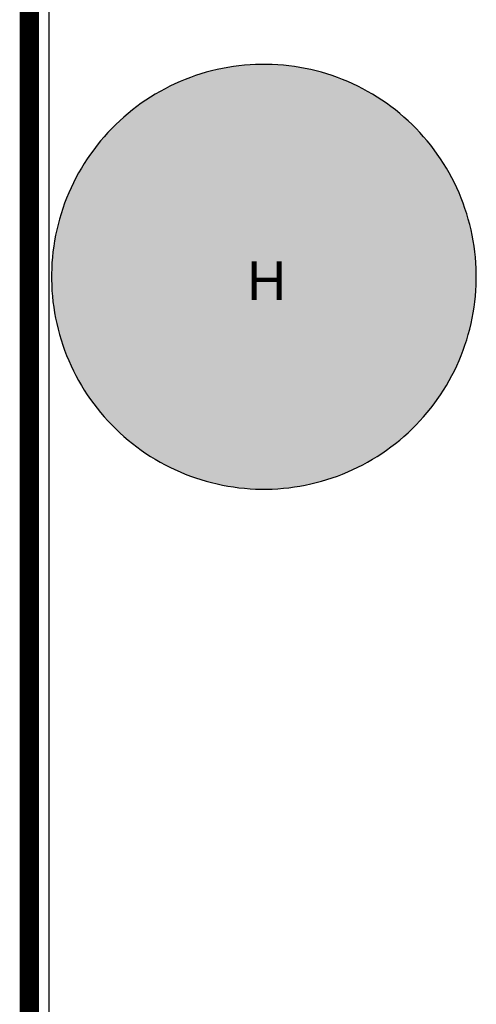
# Model space of a CAD drawing. Header units: millimetres. Extents: x -1.67 to 3.42, y -2.81 to 3.27.
# Tile 30 of 37: x -0.01 to 0.23, y 2.25 to 2.76. Entities that reach past the tile are written whole.
import ezdxf

# ---------------------------------------------------------------- set-up
doc = ezdxf.new("R2010")
doc.units = ezdxf.units.MM
doc.header["$MEASUREMENT"] = 0
for name, color, linetype in [('BottomLayer', 5, 'Continuous'), ('BottomSolder', 6, 'Continuous'), ('DrillDrawing', 1, 'Continuous'), ('Mechanical1', 6, 'Continuous'), ('TopLayer', 1, 'Continuous'), ('TopSolder', 216, 'Continuous')]:
    doc.layers.add(name, color=color, linetype=linetype)
doc.styles.add('Arial', font='arial.ttf', dxfattribs={"height": 0.2})

msp = doc.modelspace()

# ---------------------------------------------------------------- hatches: boundary and pattern name
at = {"layer": 'BottomLayer'}
h = msp.add_hatch(color=5, dxfattribs=at)
edge = h.paths.add_edge_path()
edge.add_arc((0.1215, 2.625), 0.0725, 0, 360)
at = {"layer": 'TopLayer'}
h = msp.add_hatch(color=1, dxfattribs=at)
edge = h.paths.add_edge_path()
edge.add_arc((0.1215, 2.625), 0.0725, 0, 360)
at = {"layer": 'TopSolder'}
h = msp.add_hatch(color=216, dxfattribs=at)
edge = h.paths.add_edge_path()
edge.add_arc((0.1215, 2.625), 0.11, 0, 360)

# ---------------------------------------------------------------- linework, layer by layer
at = {"layer": 'BottomLayer'}
msp.add_line((0.0102, 0.0102), (0.0102, 3.2398), dxfattribs=at)
at = {"layer": 'BottomSolder'}
msp.add_line((0, 0), (0, 3.25), dxfattribs=at)
at = {"layer": 'Mechanical1', "const_width": 0.01}
msp.add_lwpolyline([(0, 0), (0, 3.25)], dxfattribs=at)
at = {"layer": 'TopLayer'}
for p, q in [((0.10287, 2.73342), (0.10004, 2.7329)), ((0.10571, 2.73387), (0.10287, 2.73342)), ((0.10857, 2.73425), (0.10571, 2.73387)), ((0.11143, 2.73455), (0.10857, 2.73425)), ((0.11431, 2.73477), (0.11143, 2.73455)), ((0.11718, 2.73492), (0.11431, 2.73477)), ((0.12006, 2.735), (0.11718, 2.73492)), ((0.1215, 2.735), (0.12006, 2.735)), ((0.12294, 2.735), (0.1215, 2.735)), ((0.12582, 2.73492), (0.12294, 2.735)), ((0.12869, 2.73477), (0.12582, 2.73492)), ((0.13157, 2.73455), (0.12869, 2.73477)), ((0.13443, 2.73425), (0.13157, 2.73455)), ((0.13729, 2.73387), (0.13443, 2.73425)), ((0.14013, 2.73342), (0.13729, 2.73387)), ((0.14296, 2.7329), (0.14013, 2.73342)), ((0.08342, 2.72821), (0.08074, 2.72718)), ((0.08614, 2.72917), (0.08342, 2.72821)), ((0.08888, 2.73006), (0.08614, 2.72917)), ((0.09164, 2.73088), (0.08888, 2.73006)), ((0.09442, 2.73162), (0.09164, 2.73088)), ((0.09722, 2.7323), (0.09442, 2.73162)), ((0.10004, 2.7329), (0.09722, 2.7323)), ((0.14578, 2.7323), (0.14296, 2.7329)), ((0.14858, 2.73162), (0.14578, 2.7323)), ((0.15136, 2.73088), (0.14858, 2.73162)), ((0.15412, 2.73006), (0.15136, 2.73088)), ((0.15686, 2.72917), (0.15412, 2.73006)), ((0.15958, 2.72821), (0.15686, 2.72917)), ((0.16226, 2.72718), (0.15958, 2.72821)), ((0.07284, 2.72366), (0.07028, 2.72236)), ((0.07544, 2.7249), (0.07284, 2.72366)), ((0.07807, 2.72608), (0.07544, 2.7249)), ((0.08074, 2.72718), (0.07807, 2.72608)), ((0.16493, 2.72608), (0.16226, 2.72718)), ((0.16756, 2.7249), (0.16493, 2.72608)), ((0.17016, 2.72366), (0.16756, 2.7249)), ((0.17272, 2.72236), (0.17016, 2.72366)), ((0.0628, 2.71804), (0.06038, 2.71647)), ((0.06525, 2.71954), (0.0628, 2.71804)), ((0.06775, 2.72098), (0.06525, 2.71954)), ((0.07028, 2.72236), (0.06775, 2.72098)), ((0.17525, 2.72098), (0.17272, 2.72236)), ((0.17775, 2.71954), (0.17525, 2.72098)), ((0.1802, 2.71804), (0.17775, 2.71954)), ((0.18262, 2.71647), (0.1802, 2.71804)), ((0.05568, 2.71315), (0.05339, 2.71139)), ((0.05801, 2.71484), (0.05568, 2.71315)), ((0.06038, 2.71647), (0.05801, 2.71484)), ((0.18499, 2.71484), (0.18262, 2.71647)), ((0.18732, 2.71315), (0.18499, 2.71484)), ((0.18961, 2.71139), (0.18732, 2.71315)), ((0.05116, 2.70958), (0.04897, 2.70771)), ((0.05339, 2.71139), (0.05116, 2.70958)), ((0.19184, 2.70958), (0.18961, 2.71139)), ((0.19403, 2.70771), (0.19184, 2.70958)), ((0.04474, 2.7038), (0.0427, 2.70176)), ((0.04683, 2.70578), (0.04474, 2.7038)), ((0.04897, 2.70771), (0.04683, 2.70578)), ((0.19617, 2.70578), (0.19403, 2.70771)), ((0.19826, 2.7038), (0.19617, 2.70578)), ((0.2003, 2.70176), (0.19826, 2.7038)), ((0.04072, 2.69967), (0.03879, 2.69753)), ((0.0427, 2.70176), (0.04072, 2.69967)), ((0.20228, 2.69967), (0.2003, 2.70176)), ((0.20421, 2.69753), (0.20228, 2.69967)), ((0.03511, 2.69311), (0.03335, 2.69082)), ((0.03692, 2.69534), (0.03511, 2.69311)), ((0.03879, 2.69753), (0.03692, 2.69534)), ((0.20608, 2.69534), (0.20421, 2.69753)), ((0.20789, 2.69311), (0.20608, 2.69534)), ((0.20965, 2.69082), (0.20789, 2.69311)), ((0.03166, 2.68849), (0.03003, 2.68612)), ((0.03335, 2.69082), (0.03166, 2.68849)), ((0.21134, 2.68849), (0.20965, 2.69082)), ((0.21297, 2.68612), (0.21134, 2.68849)), ((0.02846, 2.6837), (0.02696, 2.68125)), ((0.03003, 2.68612), (0.02846, 2.6837)), ((0.21454, 2.6837), (0.21297, 2.68612)), ((0.21604, 2.68125), (0.21454, 2.6837)), ((0.02552, 2.67875), (0.02414, 2.67622)), ((0.02696, 2.68125), (0.02552, 2.67875)), ((0.21748, 2.67875), (0.21604, 2.68125)), ((0.21886, 2.67622), (0.21748, 2.67875)), ((0.02284, 2.67366), (0.0216, 2.67106)), ((0.02414, 2.67622), (0.02284, 2.67366)), ((0.22016, 2.67366), (0.21886, 2.67622)), ((0.2214, 2.67106), (0.22016, 2.67366)), ((0.02042, 2.66843), (0.01932, 2.66576)), ((0.0216, 2.67106), (0.02042, 2.66843)), ((0.22258, 2.66843), (0.2214, 2.67106)), ((0.22368, 2.66576), (0.22258, 2.66843)), ((0.01829, 2.66308), (0.01733, 2.66036)), ((0.01932, 2.66576), (0.01829, 2.66308)), ((0.22471, 2.66308), (0.22368, 2.66576)), ((0.22567, 2.66036), (0.22471, 2.66308)), ((0.01644, 2.65762), (0.01562, 2.65486)), ((0.01733, 2.66036), (0.01644, 2.65762)), ((0.22656, 2.65762), (0.22567, 2.66036)), ((0.22738, 2.65486), (0.22656, 2.65762)), ((0.01488, 2.65208), (0.0142, 2.64928)), ((0.01562, 2.65486), (0.01488, 2.65208)), ((0.22812, 2.65208), (0.22738, 2.65486)), ((0.2288, 2.64928), (0.22812, 2.65208)), ((0.0142, 2.64928), (0.0136, 2.64646)), ((0.2294, 2.64646), (0.2288, 2.64928)), ((0.01308, 2.64363), (0.01263, 2.64079)), ((0.0136, 2.64646), (0.01308, 2.64363)), ((0.22992, 2.64363), (0.2294, 2.64646)), ((0.23037, 2.64079), (0.22992, 2.64363)), ((0.01225, 2.63793), (0.01195, 2.63507)), ((0.01263, 2.64079), (0.01225, 2.63793)), ((0.23075, 2.63793), (0.23037, 2.64079)), ((0.23105, 2.63507), (0.23075, 2.63793)), ((0.01173, 2.63219), (0.01158, 2.62932)), ((0.01195, 2.63507), (0.01173, 2.63219)), ((0.23127, 2.63219), (0.23105, 2.63507)), ((0.23142, 2.62932), (0.23127, 2.63219)), ((0.01158, 2.62932), (0.0115, 2.62644)), ((0.0115, 2.62644), (0.0115, 2.625)), ((0.2315, 2.62644), (0.23142, 2.62932)), ((0.2315, 2.625), (0.2315, 2.62644)), ((0.0115, 2.625), (0.0115, 2.625)), ((0.0115, 2.625), (0.0115, 2.625)), ((0.0115, 2.625), (0.0115, 2.62356)), ((0.0115, 2.62356), (0.01158, 2.62068)), ((0.23142, 2.62068), (0.2315, 2.62356)), ((0.2315, 2.625), (0.2315, 2.625)), ((0.2315, 2.62356), (0.2315, 2.625)), ((0.01158, 2.62068), (0.01173, 2.6178)), ((0.01173, 2.6178), (0.01195, 2.61493)), ((0.23105, 2.61493), (0.23127, 2.61781)), ((0.23127, 2.61781), (0.23142, 2.62068)), ((0.01195, 2.61493), (0.01225, 2.61207)), ((0.01225, 2.61207), (0.01263, 2.60921)), ((0.23037, 2.60921), (0.23075, 2.61207)), ((0.23075, 2.61207), (0.23105, 2.61493)), ((0.01263, 2.60921), (0.01308, 2.60637)), ((0.01308, 2.60637), (0.0136, 2.60354)), ((0.2294, 2.60354), (0.22992, 2.60637)), ((0.22992, 2.60637), (0.23037, 2.60921)), ((0.0136, 2.60354), (0.0142, 2.60072)), ((0.0142, 2.60072), (0.01488, 2.59792)), ((0.22812, 2.59792), (0.2288, 2.60072)), ((0.2288, 2.60072), (0.2294, 2.60354)), ((0.01488, 2.59792), (0.01562, 2.59514)), ((0.22738, 2.59514), (0.22812, 2.59792)), ((0.01562, 2.59514), (0.01644, 2.59238)), ((0.01644, 2.59238), (0.01733, 2.58964)), ((0.22567, 2.58964), (0.22656, 2.59238)), ((0.22656, 2.59238), (0.22738, 2.59514)), ((0.01733, 2.58964), (0.01829, 2.58692)), ((0.01829, 2.58692), (0.01932, 2.58424)), ((0.22368, 2.58424), (0.22471, 2.58692)), ((0.22471, 2.58692), (0.22567, 2.58964)), ((0.01932, 2.58424), (0.02042, 2.58157)), ((0.02042, 2.58157), (0.0216, 2.57894)), ((0.2214, 2.57894), (0.22258, 2.58157)), ((0.22258, 2.58157), (0.22368, 2.58424)), ((0.0216, 2.57894), (0.02284, 2.57634)), ((0.02284, 2.57634), (0.02414, 2.57378)), ((0.21886, 2.57378), (0.22016, 2.57634)), ((0.22016, 2.57634), (0.2214, 2.57894)), ((0.02414, 2.57378), (0.02552, 2.57125)), ((0.02552, 2.57125), (0.02696, 2.56875)), ((0.21604, 2.56875), (0.21748, 2.57125)), ((0.21748, 2.57125), (0.21886, 2.57378)), ((0.02696, 2.56875), (0.02846, 2.5663)), ((0.02846, 2.5663), (0.03003, 2.56388)), ((0.21297, 2.56388), (0.21454, 2.5663)), ((0.21454, 2.5663), (0.21604, 2.56875)), ((0.03003, 2.56388), (0.03166, 2.56151)), ((0.03166, 2.56151), (0.03335, 2.55918)), ((0.20965, 2.55918), (0.21134, 2.56151)), ((0.21134, 2.56151), (0.21297, 2.56388)), ((0.03335, 2.55918), (0.03511, 2.55689)), ((0.03511, 2.55689), (0.03692, 2.55466)), ((0.20608, 2.55466), (0.20789, 2.55689)), ((0.20789, 2.55689), (0.20965, 2.55918)), ((0.03692, 2.55466), (0.03879, 2.55247)), ((0.03879, 2.55247), (0.04072, 2.55033)), ((0.04072, 2.55033), (0.0427, 2.54824)), ((0.2003, 2.54824), (0.20228, 2.55033)), ((0.20228, 2.55033), (0.20421, 2.55247)), ((0.20421, 2.55247), (0.20608, 2.55466)), ((0.0427, 2.54824), (0.04474, 2.5462)), ((0.04474, 2.5462), (0.04683, 2.54422)), ((0.19617, 2.54422), (0.19826, 2.5462)), ((0.19826, 2.5462), (0.2003, 2.54824)), ((0.04683, 2.54422), (0.04897, 2.54229)), ((0.04897, 2.54229), (0.05116, 2.54042)), ((0.05116, 2.54042), (0.05339, 2.53861)), ((0.18961, 2.53861), (0.19184, 2.54042)), ((0.19184, 2.54042), (0.19403, 2.54229)), ((0.19403, 2.54229), (0.19617, 2.54422)), ((0.05339, 2.53861), (0.05568, 2.53685)), ((0.05568, 2.53685), (0.05801, 2.53516)), ((0.05801, 2.53516), (0.06038, 2.53353)), ((0.18262, 2.53353), (0.18499, 2.53516)), ((0.18499, 2.53516), (0.18732, 2.53685)), ((0.18732, 2.53685), (0.18961, 2.53861)), ((0.06038, 2.53353), (0.0628, 2.53196)), ((0.0628, 2.53196), (0.06525, 2.53046)), ((0.06525, 2.53046), (0.06775, 2.52902)), ((0.17525, 2.52902), (0.17775, 2.53046)), ((0.17775, 2.53046), (0.1802, 2.53196)), ((0.1802, 2.53196), (0.18262, 2.53353)), ((0.06775, 2.52902), (0.07028, 2.52764)), ((0.07028, 2.52764), (0.07284, 2.52634)), ((0.07284, 2.52634), (0.07544, 2.5251)), ((0.07544, 2.5251), (0.07807, 2.52392)), ((0.16493, 2.52392), (0.16756, 2.5251)), ((0.16756, 2.5251), (0.17016, 2.52634)), ((0.17016, 2.52634), (0.17272, 2.52764)), ((0.17272, 2.52764), (0.17525, 2.52902)), ((0.07807, 2.52392), (0.08074, 2.52282)), ((0.08074, 2.52282), (0.08342, 2.52179)), ((0.08342, 2.52179), (0.08614, 2.52083)), ((0.08614, 2.52083), (0.08888, 2.51994)), ((0.08888, 2.51994), (0.09164, 2.51912)), ((0.09164, 2.51912), (0.09442, 2.51838)), ((0.14858, 2.51838), (0.15136, 2.51912)), ((0.15136, 2.51912), (0.15412, 2.51994)), ((0.15412, 2.51994), (0.15686, 2.52083)), ((0.15686, 2.52083), (0.15958, 2.52179)), ((0.15958, 2.52179), (0.16226, 2.52282)), ((0.16226, 2.52282), (0.16493, 2.52392)), ((0.09442, 2.51838), (0.09722, 2.5177)), ((0.09722, 2.5177), (0.10004, 2.5171)), ((0.10004, 2.5171), (0.10287, 2.51658)), ((0.10287, 2.51658), (0.10571, 2.51613)), ((0.10571, 2.51613), (0.10857, 2.51575)), ((0.10857, 2.51575), (0.11143, 2.51545)), ((0.11143, 2.51545), (0.11431, 2.51523)), ((0.11431, 2.51523), (0.11718, 2.51508)), ((0.11718, 2.51508), (0.12006, 2.515)), ((0.12006, 2.515), (0.1215, 2.515)), ((0.1215, 2.515), (0.12294, 2.515)), ((0.12294, 2.515), (0.12582, 2.51508)), ((0.12582, 2.51508), (0.12869, 2.51523)), ((0.12869, 2.51523), (0.13157, 2.51545)), ((0.13157, 2.51545), (0.13443, 2.51575)), ((0.13443, 2.51575), (0.13729, 2.51613)), ((0.13729, 2.51613), (0.14013, 2.51658)), ((0.14013, 2.51658), (0.14296, 2.5171)), ((0.14296, 2.5171), (0.14578, 2.5177)), ((0.14578, 2.5177), (0.14858, 2.51838))]:
    msp.add_line(p, q, dxfattribs=at)
at = {"layer": 'TopSolder'}
msp.add_line((0, 1.445), (0, 2.79818), dxfattribs=at)

# ---------------------------------------------------------------- texts
at = {"layer": 'DrillDrawing', "style": 'Arial'}
msp.add_text('H', height=0.02, dxfattribs=at).set_placement((0.11284, 2.613))

doc.saveas('drawing.dxf')
